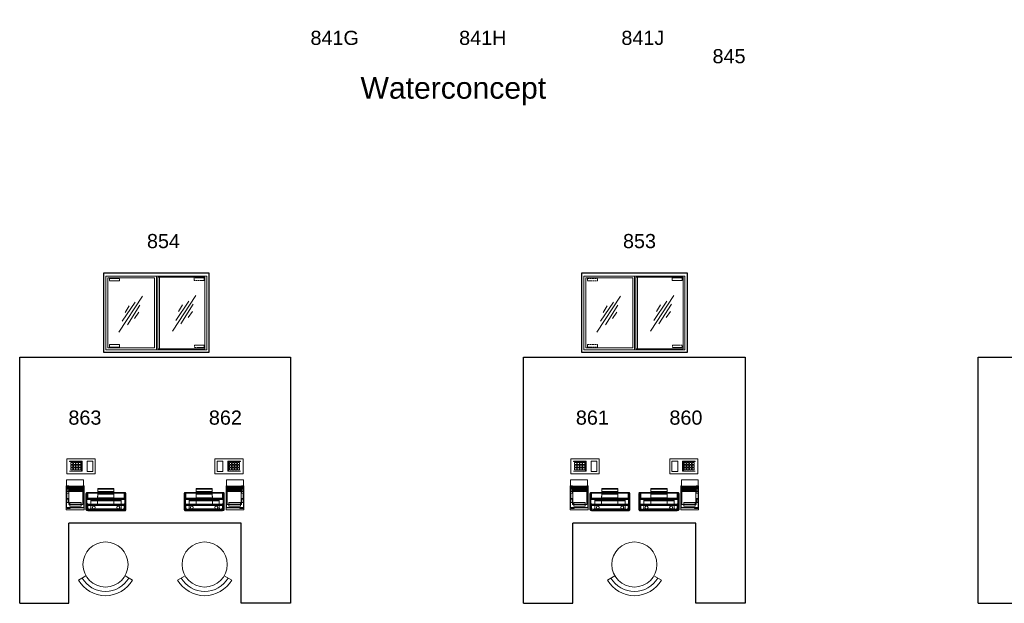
# Model space of a CAD drawing. Header units: millimetres. Extents: x 251300 to 581040, y -9130 to 111283.
# Tile 8 of 57: x 269759 to 277759, y 21113 to 25853. Entities that reach past the tile are written whole.
import ezdxf
from ezdxf.enums import TextEntityAlignment as Align

# ---------------------------------------------------------------- set-up
doc = ezdxf.new("R2010")
doc.units = ezdxf.units.MM
doc.set_wipeout_variables(frame=1)
doc.linetypes.add('HIDDEN', pattern=[9.525, 6.35, -3.175])
for name, color, linetype, lineweight in [('APPARAAT1', 2, 'Continuous', 25), ('APPARAAT2', 1, 'Continuous', 20), ('APPARAAT3', 1, 'Continuous', 18), ('APPARAAT5', 7, 'Continuous', 5), ('POSITIENUMMER', 141, 'Continuous', 20), ('TEXT35', 10, 'Continuous', 35)]:
    doc.layers.add(name, color=color, linetype=linetype, lineweight=lineweight)
doc.layers.add('FOK_73_INRKEUKEN', color=1, linetype='Continuous')
doc.styles.add('PS', font='arial.ttf')
doc.styles.get("Standard").update_dxf_attribs({"font": 'arial.ttf'})

# ---------------------------------------------------------------- blocks, each defined once
blk = doc.blocks.new('gti2202-10')
at = {"layer": 'APPARAAT1'}
for p, q in [((860, 0), (0, 0)), ((0, 0), (0, -642)), ((860, -642), (860, 0)), ((0, -642), (860, -642))]:
    blk.add_line(p, q, dxfattribs=at)
at = {"layer": 'APPARAAT2'}
for p, q in [((840, -24), (20, -24)), ((20, -24), (20, -622)), ((35, -39), (35, -607)), ((416, -39), (35, -39)), ((416, -39), (416, -607)), ((431, -24), (431, -622)), ((825, -32.4), (441, -32.4)), ((441, -32.4), (441, -614.4)), ((456, -32.4), (456, -614.4)), ((825, -614.4), (825, -32.4)), ((840, -622), (840, -24)), ((20, -622), (840, -622)), ((20, -622), (431, -622)), ((35, -607), (416, -607)), ((441, -614.4), (825, -614.4))]:
    blk.add_line(p, q, dxfattribs=at)
at = {"layer": 'APPARAAT3', "linetype": 'HIDDEN'}
for p, q in [((130, -43.3), (50, -43.3)), ((50, -43.3), (50, -63.3)), ((50, -63.3), (130, -63.3)), ((130, -63.3), (130, -43.3)), ((817.5, -39.3), (737.5, -39.3)), ((737.5, -39.3), (737.5, -59.3)), ((737.5, -59.3), (817.5, -59.3)), ((817.5, -59.3), (817.5, -39.3)), ((50, -580.7), (50, -600.7)), ((130, -580.7), (50, -580.7)), ((50, -600.7), (130, -600.7)), ((130, -600.7), (130, -580.7)), ((819, -585.2), (739, -585.2)), ((739, -585.2), (739, -605.2)), ((739, -605.2), (819, -605.2)), ((819, -605.2), (819, -585.2))]:
    blk.add_line(p, q, dxfattribs=at)
at = {"layer": 'APPARAAT3'}
for p, q in [((316.6, -188.1), (125.8, -479)), ((258.9, -235.8), (153.4, -391.3)), ((751, -180.6), (560.2, -471.5)), ((693.3, -228.2), (587.8, -383.7)), ((208.7, -265.9), (176, -318.5)), ((295.9, -260.1), (195.3, -418.7)), ((288.3, -318.1), (253, -369)), ((643, -258.3), (610.4, -311)), ((730.3, -252.5), (629.7, -411.2)), ((722.7, -310.6), (687.4, -361.5))]:
    blk.add_line(p, q, dxfattribs=at)
blk = doc.blocks.new('A$C43752453')
at = {"layer": 'APPARAAT5'}
for points in [[(340.9, 302.2), (569.8, 302.2), (569.8, 422.1), (340.9, 422.1)], [(362.1, 402.8), (465.2, 402.8), (465.2, 401), (362.1, 401)], [(465.2, 401), (458.9, 401), (458.9, 323.2), (465.2, 323.2)], [(505, 320.2), (551.5, 320.2), (551.5, 404), (505, 404)], [(362.1, 323.2), (465.2, 323.2), (465.2, 321.5), (362.1, 321.5)], [(371.1, 375.5), (388.2, 375.5), (388.2, 391.9), (371.1, 391.9)], [(371.1, 353.9), (388.2, 353.9), (388.2, 370.3), (371.1, 370.3)], [(371.1, 332.3), (388.2, 332.3), (388.2, 348.8), (371.1, 348.8)], [(392.7, 375.5), (409.8, 375.5), (409.8, 391.9), (392.7, 391.9)], [(392.7, 353.9), (409.8, 353.9), (409.8, 370.3), (392.7, 370.3)], [(392.7, 332.3), (409.8, 332.3), (409.8, 348.8), (392.7, 348.8)], [(414.2, 375.5), (431.4, 375.5), (431.4, 391.9), (414.2, 391.9)], [(414.2, 353.9), (431.4, 353.9), (431.4, 370.3), (414.2, 370.3)], [(414.2, 332.3), (431.4, 332.3), (431.4, 348.8), (414.2, 348.8)], [(435.8, 375.5), (452.9, 375.5), (452.9, 391.9), (435.8, 391.9)], [(435.8, 353.9), (452.9, 353.9), (452.9, 370.3), (435.8, 370.3)], [(435.8, 332.3), (452.9, 332.3), (452.9, 348.8), (435.8, 348.8)]]:
    blk.add_lwpolyline(points, close=True, dxfattribs=at)
at = {"layer": 'APPARAAT5', "lineweight": 18}
for points in [[(337.9, 188.4), (337.9, 251.9), (475.4, 251.9), (475.4, 188.4), (475.4, 179.9)], [(475.4, 251.9), (337.9, 251.9), (337.9, 179.9), (475.4, 179.9), (475.4, 251.9)], [(337.9, 251.9), (337.9, 251.9)], [(337.9, 251.9), (337.9, 251.9)], [(475.4, 251.9), (475.4, 251.9)], [(479.7, 156.6), (479.7, 169.3), (479.7, 184.1), (479.7, 194.7), (479.7, 203.2), (479.7, 198.9), (479.7, 190.5), (479.7, 177.8), (335.7, 177.8), (335.7, 190.5), (335.7, 198.9), (335.7, 203.2), (335.7, 194.7), (335.7, 184.1), (335.7, 169.3), (335.7, 156.6)], [(335.7, 203.2), (354.8, 203.2)], [(335.7, 198.9), (354.8, 198.9)], [(479.7, 184.1), (471.2, 184.1), (354.8, 184.1), (335.7, 184.1)], [(335.7, 25.4), (335.7, 8.5), (479.7, 8.5), (479.7, 25.4), (479.7, 177.8)], [(335.7, 177.8), (335.7, 25.4), (479.7, 25.4)], [(335.7, 177.8), (479.7, 177.8)], [(335.7, 177.8), (335.7, 177.8)], [(477.5, 194.7), (337.9, 194.7), (337.9, 179.9)], [(337.9, 194.7), (337.9, 194.7)], [(337.9, 179.9), (337.9, 188.4), (475.4, 188.4)], [(337.9, 188.4), (337.9, 188.4)], [(337.9, 179.9), (337.9, 179.9)], [(337.9, 179.9), (337.9, 179.9)], [(475.4, 186.2), (475.4, 167.2), (340, 167.2), (340, 186.2)], [(340, 179.9), (340, 186.2), (475.4, 186.2), (475.4, 179.9)], [(340, 186.2), (340, 186.2)], [(340, 179.9), (340, 179.9)], [(340, 167.2), (340, 167.2)], [(354.8, 194.7), (354.8, 201.1)], [(354.8, 201.1), (354.8, 201.1)], [(354.8, 194.7), (354.8, 194.7)], [(354.8, 184.1), (354.8, 171.4), (354.8, 156.6), (471.2, 156.6), (471.2, 171.4), (471.2, 184.1), (354.8, 184.1)], [(354.8, 184.1), (354.8, 171.4), (354.8, 156.6)], [(471.2, 156.6), (471.2, 171.4), (471.2, 184.1), (354.8, 184.1)], [(354.8, 184.1), (354.8, 184.1)], [(354.8, 184.1), (354.8, 184.1)], [(354.8, 177.8), (471.2, 177.8)], [(354.8, 171.4), (471.2, 171.4)], [(354.8, 163), (471.2, 163)], [(356.9, 156.6), (356.9, 52.9), (471.2, 52.9), (471.2, 156.6), (471.2, 169.3), (471.2, 184.1)], [(356.9, 184.1), (356.9, 169.3), (356.9, 156.6), (471.2, 156.6)], [(356.9, 184.1), (471.2, 184.1), (471.2, 169.3), (471.2, 156.6)], [(356.9, 156.6), (356.9, 169.3), (356.9, 184.1), (471.2, 184.1)], [(356.9, 184.1), (471.2, 184.1)], [(356.9, 184.1), (471.2, 184.1)], [(356.9, 184.1), (356.9, 184.1)], [(356.9, 184.1), (356.9, 184.1)], [(356.9, 177.8), (471.2, 177.8)], [(356.9, 177.8), (471.2, 177.8)], [(356.9, 169.3), (471.2, 169.3)], [(356.9, 169.3), (471.2, 169.3)], [(356.9, 163), (471.2, 163)], [(356.9, 163), (471.2, 163)], [(471.2, 203.2), (479.7, 203.2)], [(471.2, 201.1), (471.2, 194.7)], [(471.2, 201.1), (471.2, 201.1)], [(471.2, 198.9), (479.7, 198.9)], [(471.2, 194.7), (471.2, 194.7)], [(471.2, 184.1), (471.2, 184.1)], [(471.2, 184.1), (471.2, 184.1)], [(471.2, 184.1), (471.2, 184.1)], [(471.2, 184.1), (471.2, 184.1)], [(471.2, 184.1), (471.2, 184.1)], [(475.4, 188.4), (475.4, 188.4)], [(475.4, 186.2), (475.4, 186.2)], [(475.4, 179.9), (475.4, 179.9)], [(475.4, 179.9), (475.4, 179.9)], [(475.4, 167.2), (475.4, 167.2)], [(477.5, 194.7), (477.5, 179.9), (477.5, 27.5), (477.5, 194.7)], [(477.5, 194.7), (477.5, 194.7)], [(477.5, 179.9), (477.5, 179.9)], [(479.7, 177.8), (479.7, 177.8)], [(589.7, 105.8), (591.8, 135.5), (591.8, 158.7), (591.8, 175.7), (591.8, 182), (589.7, 48.7), (723, 48.7), (723, 182), (723, 175.7), (723, 158.7), (723, 135.5), (723, 105.8)], [(591.8, 182), (723, 182)], [(591.8, 182), (723, 182)], [(591.8, 182), (591.8, 182)], [(591.8, 175.7), (723, 175.7)], [(723, 182), (723, 182)], [(335.7, 8.5), (335.7, 67.7), (350.6, 67.7), (350.6, 95.2), (335.7, 95.2), (335.7, 156.6), (354.8, 156.6), (354.8, 143.9), (340, 143.9), (340, 99.5), (354.8, 99.5), (354.8, 50.8), (471.2, 50.8), (471.2, 156.6), (479.7, 156.6), (479.7, 8.5)], [(335.7, 156.6), (335.7, 156.6)], [(335.7, 95.2), (335.7, 101.6)], [(335.7, 101.6), (335.7, 72)], [(335.7, 95.2), (335.7, 101.6), (335.7, 72), (335.7, 67.7)], [(335.7, 101.6), (335.7, 101.6)], [(350.6, 95.2), (335.7, 95.2), (335.7, 67.7), (335.7, 72)], [(335.7, 95.2), (335.7, 95.2)], [(335.7, 95.2), (335.7, 95.2)], [(354.8, 143.9), (340, 143.9), (340, 101.6), (340, 99.5)], [(340, 143.9), (340, 143.9)], [(340, 143.9), (340, 143.9)], [(354.8, 101.6), (340, 101.6)], [(340, 101.6), (340, 101.6)], [(340, 99.5), (340, 99.5)], [(350.6, 67.7), (350.6, 95.2)], [(350.6, 95.2), (350.6, 95.2)], [(350.6, 95.2), (350.6, 95.2)], [(471.2, 156.6), (471.2, 52.9), (354.8, 52.9), (354.8, 101.6)], [(354.8, 143.9), (354.8, 156.6)], [(354.8, 156.6), (354.8, 156.6)], [(354.8, 156.6), (354.8, 156.6)], [(354.8, 143.9), (354.8, 143.9)], [(354.8, 143.9), (354.8, 143.9)], [(354.8, 99.5), (354.8, 101.6)], [(354.8, 101.6), (354.8, 101.6)], [(354.8, 99.5), (354.8, 99.5)], [(471.2, 52.9), (356.9, 52.9), (356.9, 156.6), (471.2, 156.6), (471.2, 52.9)], [(356.9, 156.6), (356.9, 156.6)], [(356.9, 156.6), (356.9, 156.6)], [(471.2, 156.6), (471.2, 156.6)], [(471.2, 156.6), (471.2, 156.6)], [(471.2, 156.6), (471.2, 156.6)], [(471.2, 156.6), (471.2, 156.6)], [(479.7, 156.6), (479.7, 156.6)], [(494.4, 52.9), (496.5, 141.8)], [(494.4, 50.8), (494.4, 139.7), (494.4, 99.5), (494.4, 12.7), (494.4, 50.8)], [(494.4, 139.7), (494.4, 139.7)], [(494.4, 99.5), (494.4, 99.5)], [(494.4, 97.4), (494.4, 8.5)], [(496.5, 57.1), (496.5, 143.9)], [(496.5, 141.8), (496.5, 101.6)], [(496.5, 93.1), (496.5, 6.3)], [(498.7, 141.8), (498.7, 103.7)], [(500.8, 59.3), (500.8, 146)], [(500.8, 91), (500.8, 4.2)], [(502.9, 59.3), (502.9, 146)], [(502.9, 59.3), (502.9, 146)], [(502.9, 146), (502.9, 146)], [(502.9, 91), (502.9, 4.2)], [(502.9, 91), (502.9, 4.2)], [(502.9, 91), (502.9, 91)], [(505, 143.9), (505, 105.8)], [(509.2, 143.9), (509.2, 148.1), (509.2, 150.3)], [(509.2, 150.3), (805.5, 148.1)], [(509.2, 150.3), (509.2, 148.1), (509.2, 143.9)], [(805.5, 150.3), (509.2, 150.3)], [(509.2, 150.3), (509.2, 150.3)], [(805.5, 148.1), (509.2, 148.1), (805.5, 146)], [(509.2, 143.9), (805.5, 143.9), (805.5, 103.7), (509.2, 105.8), (509.2, 143.9)], [(805.5, 143.9), (509.2, 143.9)], [(509.2, 143.9), (509.2, 105.8)], [(509.2, 143.9), (509.2, 143.9)], [(509.2, 93.1), (509.2, 99.5), (509.2, 105.8)], [(509.2, 105.8), (509.2, 105.8)], [(805.5, 101.6), (509.2, 101.6)], [(805.5, 97.4), (509.2, 99.5)], [(805.5, 95.2), (509.2, 95.2)], [(805.5, 93.1), (509.2, 93.1)], [(805.5, 93.1), (509.2, 93.1)], [(509.2, 93.1), (509.2, 93.1)], [(780.2, 86.8), (534.6, 86.8)], [(534.6, 12.7), (534.6, 19), (534.6, 86.8), (534.6, 82.5)], [(534.6, 86.8), (534.6, 86.8)], [(534.6, 16.9), (534.6, 86.8), (780.2, 86.8), (780.2, 16.9), (534.6, 16.9)], [(534.6, 86.8), (534.6, 86.8)], [(534.6, 12.7), (780.2, 12.7), (780.2, 80.4), (534.6, 82.5), (534.6, 12.7)], [(534.6, 82.5), (534.6, 82.5)], [(589.7, 48.7), (589.7, 105.8), (723, 105.8), (723, 48.7)], [(589.7, 105.8), (589.7, 105.8)], [(591.8, 158.7), (723, 158.7)], [(591.8, 135.5), (723, 135.5)], [(723, 105.8), (723, 105.8)], [(780.2, 16.9), (780.2, 86.8), (780.2, 80.4)], [(780.2, 86.8), (780.2, 86.8)], [(780.2, 86.8), (780.2, 86.8)], [(780.2, 80.4), (780.2, 80.4)], [(805.5, 143.9), (805.5, 148.1)], [(805.5, 148.1), (805.5, 148.1)], [(805.5, 103.7), (805.5, 143.9)], [(805.5, 143.9), (805.5, 143.9)], [(805.5, 93.1), (805.5, 97.4), (805.5, 103.7)], [(805.5, 93.1), (805.5, 97.4), (805.5, 103.7)], [(805.5, 103.7), (805.5, 103.7)], [(805.5, 93.1), (805.5, 93.1)], [(809.8, 146), (809.8, 59.3)], [(809.8, 146), (809.8, 59.3)], [(809.8, 146), (809.8, 146)], [(809.8, 103.7), (809.8, 143.9)], [(809.8, 2.1), (809.8, 91)], [(809.8, 2.1), (809.8, 91)], [(809.8, 91), (809.8, 91)], [(814, 146), (814, 57.1)], [(814, 4.2), (814, 91)], [(816.1, 143.9), (816.1, 55)], [(816.1, 103.7), (816.1, 141.8)], [(816.1, 4.2), (816.1, 93.1)], [(818.3, 141.8), (818.3, 52.9)], [(818.3, 101.6), (818.3, 139.7)], [(818.3, 8.5), (818.3, 95.2)], [(820.4, 137.6), (820.4, 50.8), (820.4, 10.6), (820.4, 99.5), (820.4, 137.6)], [(820.4, 137.6), (820.4, 137.6)], [(820.4, 99.5), (820.4, 99.5)], [(335.7, 72), (335.7, 72)], [(350.6, 67.7), (335.7, 67.7)], [(335.7, 67.7), (335.7, 67.7)], [(335.7, 67.7), (335.7, 67.7)], [(335.7, 25.4), (335.7, 25.4)], [(479.7, 8.5), (479.7, 8.5), (335.7, 8.5)], [(335.7, 8.5), (335.7, 8.5)], [(335.7, 8.5), (335.7, 8.5)], [(337.9, 27.5), (337.9, 27.5)], [(337.9, 27.5), (337.9, 27.5)], [(342.1, 21.2), (342.1, 25.4), (342.1, 23.3)], [(342.1, 25.4), (367.5, 25.4)], [(342.1, 25.4), (342.1, 25.4)], [(367.5, 23.3), (367.5, 19), (342.1, 19), (342.1, 23.3), (367.5, 23.3)], [(342.1, 23.3), (342.1, 23.3)], [(367.5, 21.2), (342.1, 21.2), (342.1, 19)], [(342.1, 21.2), (342.1, 21.2)], [(342.1, 19), (342.1, 19)], [(350.6, 67.7), (350.6, 67.7)], [(350.6, 67.7), (350.6, 67.7)], [(354.8, 50.8), (354.8, 52.9)], [(354.8, 52.9), (354.8, 52.9)], [(354.8, 50.8), (354.8, 50.8)], [(356.9, 52.9), (356.9, 52.9)], [(356.9, 52.9), (356.9, 52.9)], [(363.3, 67.7), (363.3, 38.1), (456.4, 38.1), (456.4, 67.7), (456.4, 65.6)], [(363.3, 65.6), (363.3, 67.7), (456.4, 67.7)], [(363.3, 67.7), (363.3, 67.7)], [(363.3, 50.8), (363.3, 65.6), (456.4, 65.6), (456.4, 50.8), (456.4, 38.1)], [(363.3, 65.6), (363.3, 65.6)], [(363.3, 38.1), (363.3, 50.8), (456.4, 50.8)], [(363.3, 50.8), (363.3, 50.8)], [(363.3, 38.1), (363.3, 38.1)], [(367.5, 23.3), (367.5, 25.4), (367.5, 21.2), (367.5, 19)], [(367.5, 25.4), (367.5, 25.4)], [(367.5, 23.3), (367.5, 23.3)], [(367.5, 21.2), (367.5, 21.2)], [(367.5, 19), (367.5, 19)], [(456.4, 67.7), (456.4, 67.7)], [(456.4, 65.6), (456.4, 65.6)], [(456.4, 50.8), (456.4, 50.8)], [(456.4, 38.1), (456.4, 38.1)], [(471.2, 52.9), (471.2, 52.9)], [(471.2, 52.9), (471.2, 52.9)], [(471.2, 50.8), (471.2, 52.9)], [(471.2, 52.9), (471.2, 52.9)], [(471.2, 50.8), (471.2, 50.8)], [(477.5, 27.5), (477.5, 27.5)], [(477.5, 27.5), (477.5, 27.5)], [(479.7, 25.4), (479.7, 25.4)], [(479.7, 8.5), (479.7, 8.5)], [(479.7, 8.5), (479.7, 8.5)], [(494.4, 50.8), (494.4, 50.8)], [(494.4, 12.7), (494.4, 12.7)], [(496.5, 10.6), (496.5, 48.7)], [(498.7, 8.5), (498.7, 46.6)], [(502.9, 59.3), (502.9, 59.3)], [(502.9, 6.3), (502.9, 44.4)], [(502.9, 4.2), (502.9, 4.2)], [(509.2, 57.1), (509.2, 52.9), (509.2, 44.4)], [(805.5, 55), (509.2, 57.1)], [(509.2, 55), (805.5, 55), (509.2, 57.1)], [(509.2, 57.1), (509.2, 57.1)], [(805.5, 50.8), (509.2, 52.9)], [(805.5, 48.7), (509.2, 48.7)], [(805.5, 44.4), (509.2, 44.4), (509.2, 6.3), (803.4, 6.3), (805.5, 44.4)], [(509.2, 6.3), (509.2, 44.4)], [(509.2, 44.4), (509.2, 44.4)], [(509.2, 6.3), (509.2, 2.1)], [(509.2, 2.1), (509.2, 6.3)], [(803.4, 6.3), (509.2, 6.3)], [(509.2, 6.3), (509.2, 6.3)], [(509.2, 2.1), (803.4, 0)], [(509.2, 2.1), (509.2, 2.1)], [(509.2, 0), (803.4, 0), (509.2, 2.1), (803.4, 2.1)], [(509.2, 2.1), (509.2, 2.1)], [(517.7, 19), (517.7, 14.8), (517.7, 10.6), (519.8, 8.5), (524.1, 6.3), (524.1, 4.2), (528.3, 4.2), (530.4, 4.2), (532.5, 2.1), (528.3, 4.2), (524.1, 4.2), (521.9, 8.5)], [(517.7, 19), (517.7, 14.8), (519.8, 10.6), (521.9, 8.5), (524.1, 10.6), (528.3, 14.8), (532.5, 19)], [(517.7, 19), (517.7, 19)], [(517.7, 12.7), (517.7, 12.7)], [(521.9, 8.5), (521.9, 8.5)], [(792.8, 6.3), (521.9, 8.5)], [(521.9, 8.5), (521.9, 8.5)], [(532.5, 12.7), (530.4, 10.6), (528.3, 8.5), (524.1, 6.3)], [(524.1, 6.3), (790.7, 4.2)], [(524.1, 6.3), (524.1, 6.3)], [(788.6, 12.7), (526.2, 12.7)], [(526.2, 4.2), (526.2, 4.2)], [(526.2, 4.2), (788.6, 4.2)], [(528.3, 8.5), (786.5, 8.5)], [(528.3, 4.2), (786.5, 2.1)], [(532.5, 19), (532.5, 19)], [(532.5, 12.7), (532.5, 12.7)], [(532.5, 2.1), (532.5, 2.1)], [(532.5, 2.1), (532.5, 2.1)], [(534.6, 19), (780.2, 16.9), (780.2, 12.7)], [(534.6, 19), (534.6, 19)], [(534.6, 12.7), (534.6, 12.7)], [(545.2, 27.5), (545.2, 27.5)], [(557.9, 38.1), (557.9, 38.1)], [(557.9, 16.9), (557.9, 16.9)], [(568.5, 27.5), (568.5, 27.5)], [(589.7, 48.7), (589.7, 48.7)], [(723, 48.7), (723, 48.7)], [(746.3, 27.5), (746.3, 27.5)], [(756.9, 38.1), (756.9, 38.1)], [(756.9, 16.9), (756.9, 16.9)], [(767.5, 27.5), (767.5, 27.5)], [(780.2, 16.9), (780.2, 16.9)], [(780.2, 16.9), (780.2, 16.9)], [(780.2, 12.7), (780.2, 12.7)], [(782.3, 16.9), (786.5, 12.7), (788.6, 10.6), (792.8, 6.3), (788.6, 4.2), (786.5, 2.1), (782.3, 2.1), (784.4, 2.1), (786.5, 4.2), (788.6, 4.2), (790.7, 4.2)], [(797.1, 16.9), (797.1, 14.8), (795, 10.6), (792.8, 8.5), (790.7, 4.2), (788.6, 6.3), (786.5, 8.5), (784.4, 10.6), (782.3, 10.6)], [(782.3, 16.9), (782.3, 16.9)], [(782.3, 10.6), (782.3, 10.6)], [(782.3, 2.1), (782.3, 2.1)], [(782.3, 2.1), (782.3, 2.1)], [(790.7, 4.2), (790.7, 4.2)], [(797.1, 16.9), (797.1, 12.7), (795, 10.6), (792.8, 6.3)], [(792.8, 6.3), (792.8, 6.3)], [(792.8, 6.3), (792.8, 6.3)], [(795, 12.7), (795, 12.7)], [(797.1, 16.9), (797.1, 16.9)], [(805.5, 44.4), (803.4, 6.3)], [(803.4, 6.3), (803.4, 0)], [(803.4, 6.3), (803.4, 6.3)], [(803.4, 0), (803.4, 0)], [(805.5, 55), (805.5, 50.8), (805.5, 44.4)], [(805.5, 55), (805.5, 50.8), (805.5, 44.4)], [(805.5, 55), (805.5, 55)], [(805.5, 44.4), (805.5, 44.4)], [(809.8, 59.3), (809.8, 59.3)], [(809.8, 44.4), (809.8, 6.3)], [(809.8, 2.1), (809.8, 2.1)], [(816.1, 46.6), (816.1, 6.3)], [(818.3, 48.7), (818.3, 8.5)], [(820.4, 50.8), (820.4, 50.8)], [(820.4, 10.6), (820.4, 10.6)]]:
    blk.add_lwpolyline(points, dxfattribs=at)
for points, knots in [([(477.5, 179.9), (477.5, 179.9), (475.4, 179.9), (475.4, 179.9), (475.4, 179.9), (475.4, 167.2), (475.4, 167.2), (475.4, 167.2), (340, 167.2), (340, 167.2), (340, 167.2), (340, 179.9), (340, 179.9), (340, 179.9), (337.9, 179.9), (337.9, 179.9), (337.9, 179.9), (337.9, 27.5), (337.9, 27.5), (337.9, 27.5), (477.5, 27.5), (477.5, 27.5), (477.5, 27.5), (337.9, 27.5), (337.9, 27.5), (337.9, 27.5), (337.9, 194.7), (337.9, 194.7)], [0, 0, 0, 0, 1, 1, 1, 2, 2, 2, 3, 3, 3, 4, 4, 4, 5, 5, 5, 6, 6, 6, 7, 7, 7, 8, 8, 8, 9, 9, 9, 9]), ([(354.8, 201.1), (354.8, 201.1), (471.2, 201.1), (471.2, 201.1), (471.2, 201.1), (471.2, 203.2), (471.2, 203.2), (471.2, 203.2), (471.2, 201.1), (471.2, 201.1), (471.2, 201.1), (471.2, 194.7), (471.2, 194.7), (471.2, 194.7), (354.8, 194.7), (354.8, 194.7), (354.8, 194.7), (354.8, 201.1), (354.8, 201.1), (354.8, 201.1), (354.8, 203.2), (354.8, 203.2), (354.8, 203.2), (354.8, 201.1), (354.8, 201.1)], [0, 0, 0, 0, 1, 1, 1, 2, 2, 2, 3, 3, 3, 4, 4, 4, 5, 5, 5, 6, 6, 6, 7, 7, 7, 8, 8, 8, 8]), ([(782.3, 2.1), (782.3, 2.1), (532.5, 2.1), (532.5, 2.1), (532.5, 2.1), (782.3, 2.1), (782.3, 2.1)], [0, 0, 0, 0, 1, 1, 1, 2, 2, 2, 2]), ([(559, 40.2), (565.4, 40.2), (570.6, 35), (570.6, 28.5), (570.6, 22.1), (565.4, 16.9), (559, 16.9), (552.5, 16.9), (547.3, 22.2), (547.3, 28.6), (547.4, 35), (552.6, 40.2), (559, 40.2)], [0, 0, 0, 0, 1, 1, 1, 2, 2, 2, 3, 3, 3, 4, 4, 4, 4]), ([(559, 16.9), (552.5, 16.9), (547.3, 22.2), (547.3, 28.6), (547.4, 35), (552.6, 40.2), (559, 40.2), (565.4, 40.2), (570.6, 35), (570.6, 28.5), (570.6, 22.1), (565.4, 16.9), (559, 16.9)], [0, 0, 0, 0, 1, 1, 1, 2, 2, 2, 3, 3, 3, 4, 4, 4, 4]), ([(757.9, 16.9), (751.5, 16.9), (746.3, 22.2), (746.3, 28.6), (746.3, 35), (751.5, 40.2), (758, 40.2), (764.4, 40.2), (769.6, 35), (769.6, 28.5), (769.6, 22.1), (764.3, 16.9), (757.9, 16.9)], [0, 0, 0, 0, 1, 1, 1, 2, 2, 2, 3, 3, 3, 4, 4, 4, 4]), ([(758, 40.2), (764.4, 40.2), (769.6, 35), (769.6, 28.5), (769.6, 22.1), (764.3, 16.9), (757.9, 16.9), (751.5, 16.9), (746.3, 22.2), (746.3, 28.6), (746.3, 35), (751.5, 40.2), (758, 40.2)], [0, 0, 0, 0, 1, 1, 1, 2, 2, 2, 3, 3, 3, 4, 4, 4, 4])]:
    blk.add_open_spline(points, degree=3, knots=knots, dxfattribs=at)
for points in [[(494.4, 140.8), (494.4, 144.9), (498.7, 148.2), (504, 148.1)], [(494.4, 140.8), (494.4, 143.7), (501.6, 146.1), (510.3, 146)], [(494.4, 100.6), (494.4, 103.5), (501.6, 105.8), (510.3, 105.8)], [(503.9, 93.1), (498.7, 93.1), (494.4, 96.5), (494.4, 100.6)], [(503.9, 93.1), (498.7, 93.1), (494.4, 96.5), (494.4, 100.6)], [(496.5, 145), (496.5, 147.9), (502.7, 150.3), (510.3, 150.3)], [(496.5, 142.9), (496.5, 145.8), (502.7, 148.2), (510.3, 148.1)], [(496.5, 98.4), (496.5, 101.4), (502.7, 103.7), (510.3, 103.7)], [(496.5, 96.3), (496.5, 99.3), (502.7, 101.6), (510.3, 101.6)], [(497.7, 142.5), (497.4, 147.1), (501, 150.2), (505.7, 149.2)], [(506.5, 94.2), (501.8, 95.1), (497.9, 99.7), (497.7, 104.4)], [(498.7, 147.1), (498.7, 148.9), (503.9, 150.3), (510.3, 150.3)], [(498.7, 94.2), (498.7, 96), (503.9, 97.4), (510.3, 97.4)], [(500.1, 143.6), (499.9, 148.4), (502.4, 151), (505.7, 149.4)], [(506.5, 94), (503.2, 95.5), (500.4, 100.7), (500.1, 105.5)], [(500.8, 147.1), (500.8, 148.9), (505, 150.3), (510.3, 150.3)], [(500.8, 92.1), (500.8, 93.8), (505, 95.3), (510.3, 95.2)], [(504.7, 144.1), (504.7, 148.9), (506.2, 151.4), (508.1, 149.6)], [(508.2, 93.8), (506.3, 95.7), (504.8, 101.1), (504.7, 106)], [(505, 147.1), (505, 148.9), (507.4, 150.3), (510.3, 150.3)], [(505, 92.1), (505, 93.8), (507.4, 95.2), (510.3, 95.2)], [(806.6, 150.3), (809.5, 150.3), (811.9, 148.8), (811.9, 147.1)], [(806.6, 150.3), (811.9, 150.3), (816.1, 148.8), (816.1, 147.1)], [(806.6, 150.3), (814.2, 150.2), (820.4, 147.9), (820.4, 144.9)], [(806.6, 148.1), (813, 148.1), (818.3, 146.7), (818.3, 145)], [(806.6, 146), (814.2, 146), (820.4, 143.6), (820.4, 140.7)], [(806.6, 143.9), (815.4, 143.9), (822.5, 141.5), (822.5, 138.6)], [(806.6, 105.8), (815.4, 105.8), (822.5, 103.4), (822.5, 100.5)], [(806.6, 103.7), (814.2, 103.7), (820.4, 101.3), (820.4, 98.4)], [(806.6, 99.5), (814.2, 99.5), (820.4, 97.1), (820.4, 94.2)], [(806.6, 97.4), (813, 97.3), (818.3, 95.9), (818.3, 94.2)], [(806.6, 95.2), (809.5, 95.2), (811.9, 93.8), (811.9, 92.1)], [(806.6, 95.2), (811.9, 95.2), (816.1, 93.8), (816.1, 92)], [(812.2, 106), (812.1, 101.1), (810.5, 95.7), (808.6, 93.8)], [(808.8, 149.6), (810.7, 151.4), (812.2, 148.9), (812.2, 144.1)], [(816.8, 105.5), (816.5, 100.7), (813.7, 95.5), (810.4, 94)], [(819.3, 102.2), (819, 97.6), (815.1, 93), (810.4, 92.1)], [(820.4, 100.5), (820.4, 96.4), (816.1, 93.1), (810.8, 93.1)], [(810.9, 146), (816.1, 146), (820.4, 142.7), (820.4, 138.6)], [(810.9, 146), (816.1, 146), (820.4, 142.7), (820.4, 138.6)], [(811.3, 149.4), (814.6, 151), (817.1, 148.3), (816.8, 143.5)], [(811.3, 149.2), (815.9, 150.1), (819.5, 147.1), (819.3, 142.4)], [(494.4, 51.9), (494.4, 56), (498.7, 59.3), (504, 59.3)], [(494.4, 51.9), (494.4, 56), (498.7, 59.3), (504, 59.3)], [(510.3, 46.6), (501.5, 46.6), (494.4, 49), (494.4, 51.9)], [(510.3, 8.5), (501.5, 8.5), (494.4, 10.9), (494.4, 13.8)], [(503.9, 6.4), (498.7, 6.4), (494.4, 9.7), (494.4, 13.8)], [(510.3, 50.8), (502.7, 50.8), (496.5, 53.2), (496.5, 56.1)], [(510.3, 48.7), (502.7, 48.7), (496.5, 51.1), (496.5, 54)], [(510.3, 4.2), (502.7, 4.3), (496.5, 6.6), (496.5, 9.6)], [(510.3, 2.1), (502.7, 2.1), (496.5, 4.5), (496.5, 7.4)], [(505.6, 3.2), (501, 2.2), (497.4, 5.3), (497.7, 9.9)], [(497.7, 50.2), (497.9, 54.8), (501.8, 59.4), (506.5, 60.3)], [(510.3, 55), (503.9, 55), (498.7, 56.5), (498.7, 58.2)], [(510.3, 2.1), (503.9, 2.1), (498.7, 3.6), (498.7, 5.3)], [(505.6, 3), (502.3, 1.4), (499.8, 4.1), (500.1, 8.8)], [(500.1, 46.9), (500.4, 51.7), (503.2, 56.9), (506.5, 58.4)], [(510.3, 57.1), (505, 57.2), (500.8, 58.6), (500.8, 60.3)], [(510.3, 2.1), (505, 2.1), (500.8, 3.6), (500.8, 5.3)], [(504.7, 46.4), (504.8, 51.3), (506.4, 56.7), (508.3, 58.6)], [(508.1, 2.8), (506.2, 1), (504.7, 3.5), (504.7, 8.3)], [(510.3, 57.1), (507.4, 57.1), (505, 58.6), (505, 60.3)], [(510.3, 2.1), (507.4, 2.1), (505, 3.5), (505, 5.3)], [(818.3, 9.5), (818.2, 6.6), (812.1, 4.2), (804.5, 4.2)], [(818.3, 7.4), (818.2, 4.5), (812.1, 2.1), (804.5, 2.1)], [(816.1, 5.3), (816.1, 3.5), (810.9, 2.1), (804.5, 2.1)], [(809.8, 3.2), (809.8, 1.4), (807.4, 0), (804.5, 0)], [(814, 3.2), (814, 1.4), (809.7, 0), (804.5, 0)], [(811.9, 60.3), (811.9, 58.6), (809.5, 57.1), (806.6, 57.1)], [(816.1, 58.2), (816.1, 56.4), (811.9, 55), (806.6, 55)], [(818.3, 58.2), (818.2, 56.4), (813, 55), (806.6, 55)], [(820.4, 56.1), (820.4, 53.1), (814.2, 50.8), (806.6, 50.8)], [(820.4, 53.9), (820.4, 51), (814.2, 48.7), (806.6, 48.7)], [(822.5, 51.8), (822.5, 48.9), (815.4, 46.5), (806.6, 46.6)], [(822.5, 11.6), (822.5, 8.7), (815.4, 6.3), (806.6, 6.3)], [(808.7, 58.6), (810.6, 56.7), (812.1, 51.3), (812.2, 46.4)], [(812.2, 6.2), (812.2, 1.3), (810.7, -1.1), (808.8, 0.7)], [(810.4, 58.4), (813.7, 56.8), (816.6, 51.7), (816.8, 46.9)], [(810.5, 58.2), (815.1, 57.3), (819, 52.7), (819.3, 48)], [(820.4, 11.6), (820.4, 7.5), (816.1, 4.2), (810.8, 4.2)], [(820.4, 11.6), (820.4, 7.5), (816.1, 4.2), (810.8, 4.2)], [(810.9, 59.3), (816.1, 59.2), (820.4, 55.9), (820.4, 51.8)], [(819.3, 9.9), (819.5, 5.2), (815.9, 2.2), (811.2, 3.2)], [(816.8, 6.7), (817, 1.9), (814.5, -0.7), (811.3, 0.9)]]:
    blk.add_open_spline(points, degree=3, dxfattribs=at)
blk = doc.blocks.new('kassa met printer')
at = {"layer": 'FOK_73_INRKEUKEN', "lineweight": 35}
blk.add_blockref('A$C43752453', (-482.5, -19), dxfattribs=at)
blk = doc.blocks.new('POSITIENUMMER')
at = {"layer": 'POSITIENUMMER', "style": 'PS', "flags": 1}
for tag, p in [('MERK-TYPE', (-1.22, -6.81)), ('AFMETINGEN', (-1.22, -10.86)), ('OMSCHRIJVING', (-1.22, -14.79)), ('OPMERKINGEN', (-1.22, -18.98))]:
    blk.add_attdef(tag, p, '', height=2.8, dxfattribs=at)
blk.add_wipeout([(-5.03, 0), (-5.03, 0.11), (-5.02, 0.2), (-5, 0.34), (-4.97, 0.48), (-4.93, 0.6), (-4.86, 0.76), (-4.78, 0.92), (-4.69, 1.07), (-4.6, 1.2), (-4.54, 1.27), (-4.48, 1.34), (-4.43, 1.4), (-4.35, 1.49), (-4.26, 1.57), (-4.18, 1.64), (-4.07, 1.73), (-3.91, 1.86), (-3.77, 1.95), (-3.62, 2.05), (-3.49, 2.12), (-3.31, 2.22), (-3.18, 2.29), (-3.02, 2.36), (-2.86, 2.43), (-2.72, 2.48), (-2.53, 2.55), (-2.36, 2.61), (-2.17, 2.66), (-2, 2.71), (-1.73, 2.77), (-1.53, 2.81), (-1.37, 2.84), (-1.13, 2.88), (-0.93, 2.9), (-0.73, 2.92), (-0.52, 2.93), (-0.28, 2.95), (-0.09, 2.95), (0.17, 2.95), (0.35, 2.94), (0.58, 2.93), (0.78, 2.91), (1, 2.89), (1.15, 2.87), (1.32, 2.85), (1.47, 2.82), (1.68, 2.78), (1.88, 2.74), (2.01, 2.7), (2.16, 2.67), (2.37, 2.6), (2.54, 2.55), (2.65, 2.51), (2.78, 2.46), (2.91, 2.41), (3.05, 2.34), (3.21, 2.27), (3.32, 2.22), (3.46, 2.14), (3.61, 2.06), (3.73, 1.98), (3.85, 1.9), (4, 1.79), (4.11, 1.7), (4.21, 1.62), (4.33, 1.5), (4.43, 1.4), (4.53, 1.29), (4.62, 1.17), (4.69, 1.06), (4.77, 0.94), (4.83, 0.83), (4.89, 0.7), (4.93, 0.6), (4.97, 0.47), (4.99, 0.38), (5.02, 0.23), (5.03, 0.13), (5.03, 0.07), (5.03, 0.04), (5.03, -0.07), (5.02, -0.18), (5.02, -0.17), (5.01, -0.3), (4.96, -0.48), (4.92, -0.62), (4.88, -0.73), (4.79, -0.9), (4.74, -0.99), (4.69, -1.08), (4.62, -1.17), (4.52, -1.29), (4.44, -1.39), (4.37, -1.46), (4.28, -1.55), (4.2, -1.63), (4.05, -1.75), (3.95, -1.83), (3.83, -1.91), (3.65, -2.03), (3.52, -2.11), (3.37, -2.19), (3.23, -2.26), (3.12, -2.32), (2.93, -2.4), (2.81, -2.45), (2.67, -2.5), (2.5, -2.56), (2.26, -2.63), (2.12, -2.68), (1.9, -2.73), (1.71, -2.78), (1.55, -2.81), (1.41, -2.83), (1.28, -2.85), (1.11, -2.88), (0.84, -2.91), (0.68, -2.92), (0.46, -2.94), (0.29, -2.95), (0.1, -2.95), (-0.12, -2.95), (-0.33, -2.94), (-0.56, -2.93), (-0.83, -2.91), (-1.09, -2.88), (-1.3, -2.85), (-1.58, -2.8), (-1.83, -2.75), (-2.05, -2.69), (-2.13, -2.67), (-2.15, -2.67), (-2.41, -2.59), (-2.61, -2.52), (-2.79, -2.45), (-2.94, -2.39), (-3.08, -2.33), (-3.25, -2.25), (-3.37, -2.19), (-3.5, -2.12), (-3.64, -2.04), (-3.76, -1.96), (-3.89, -1.87), (-3.97, -1.81), (-4.08, -1.73), (-4.15, -1.67), (-4.32, -1.51), (-4.48, -1.35), (-4.55, -1.26), (-4.64, -1.14), (-4.73, -1), (-4.79, -0.9), (-4.86, -0.77), (-4.91, -0.65), (-4.94, -0.55), (-4.97, -0.44), (-5.01, -0.28), (-5.02, -0.19), (-5.03, -0.07)]).dxf.layer = 'POSITIENUMMER'
at = {"layer": 'POSITIENUMMER'}
blk.add_attdef('POS', text='', height=2.3, dxfattribs=at).set_placement((0, 0), align=Align.MIDDLE)

msp = doc.modelspace()

# ---------------------------------------------------------------- linework, layer by layer
at = {"layer": 'APPARAAT1'}
for points in [[(269758.9, 21112.6), (269758.9, 23112.6), (271958.9, 23112.6), (271958.9, 21112.6), (271558.9, 21112.6), (271558.9, 21762.6), (270158.9, 21762.6)], [(273853.9, 21112.6), (273853.9, 23112.6), (275653.9, 23112.6), (275653.9, 21112.6), (275253.9, 21112.6), (275253.9, 21762.6), (274253.9, 21762.6)], [(277548.3, 21112.6), (277548.3, 23112.6), (279748.3, 23112.6), (279748.3, 21112.6), (279348.3, 21112.6), (279348.3, 21762.6), (277948.3, 21762.6)], [(269758.9, 21112.6), (270158.9, 21112.6), (270158.9, 21762.6)], [(273853.9, 21112.6), (274253.9, 21112.6), (274253.9, 21762.6)], [(277548.3, 21112.6), (277948.3, 21112.6), (277948.3, 21762.6)]]:
    msp.add_lwpolyline(points, dxfattribs=at)
at = {"layer": 'APPARAAT2'}
for p, q in [((270297.2, 21336.2), (270236.2, 21301)), ((270614.7, 21336.2), (270675.6, 21301)), ((271103.1, 21336.2), (271042.1, 21301)), ((271420.6, 21336.2), (271481.5, 21301)), ((274595.2, 21336.2), (274534.2, 21301)), ((274912.6, 21336.2), (274973.6, 21301))]:
    msp.add_line(p, q, dxfattribs=at)
for centre in [(270455.9, 21427.9), (271261.8, 21427.9), (274753.9, 21427.9)]:
    msp.add_circle(centre, 183.3, dxfattribs=at)
for centre, radius in [((270455.9, 21427.9), 253.7), ((270455.9, 21427.9), 219.8), ((271261.8, 21427.9), 253.7), ((271261.8, 21427.9), 219.8), ((274753.9, 21427.9), 253.7), ((274753.9, 21427.9), 219.8)]:
    msp.add_arc(centre, radius, 210, 330, dxfattribs=at)

# ---------------------------------------------------------------- block references
at = {"xscale": 50, "yscale": 50, "zscale": 50}
for p, values in [((272318.2, 25705.3), {'POS': '841G'}), ((273521.8, 25705.3), {'POS': '841H'}), ((274822.2, 25705.3), {'POS': '841J'}), ((275522.9, 25556.6), {'POS': '845'}), ((270927, 24054.8), {'POS': '854'}), ((274795, 24054.8), {'POS': '853'})]:
    msp.add_blockref('POSITIENUMMER', p, dxfattribs=at).add_auto_attribs(values)
for p in [(270284.6, 21882.2), (274379.7, 21882.2)]:
    msp.add_blockref('kassa met printer', p)
at = {"xscale": -1}
for p in [(271433.1, 21882.2), (275128.1, 21882.2)]:
    msp.add_blockref('kassa met printer', p, dxfattribs=at)
at = {"layer": 'APPARAAT1'}
for p in [(270439.3, 23794.3), (274323.9, 23794.3)]:
    msp.add_blockref('gti2202-10', p, dxfattribs=at)

# ---------------------------------------------------------------- texts
at = {"layer": 'TEXT35', "insert": (272528.5, 25386.3), "char_height": 175, "width": 1240.317, "attachment_point": 1, "style": 'PS'}
msp.add_mtext('Waterconcept', dxfattribs=at)

# ---------------------------------------------------------------- next in the draw order: block references
at = {"xscale": 50, "yscale": 50, "zscale": 50}
for p, values in [((270288.8, 22620.9), {'POS': '863'}), ((271430.2, 22620.9), {'POS': '862'}), ((274412.3, 22620.9), {'POS': '861'}), ((275172.4, 22620.9), {'POS': '860'})]:
    msp.add_blockref('POSITIENUMMER', p, dxfattribs=at).add_auto_attribs(values)

doc.saveas('drawing.dxf')
